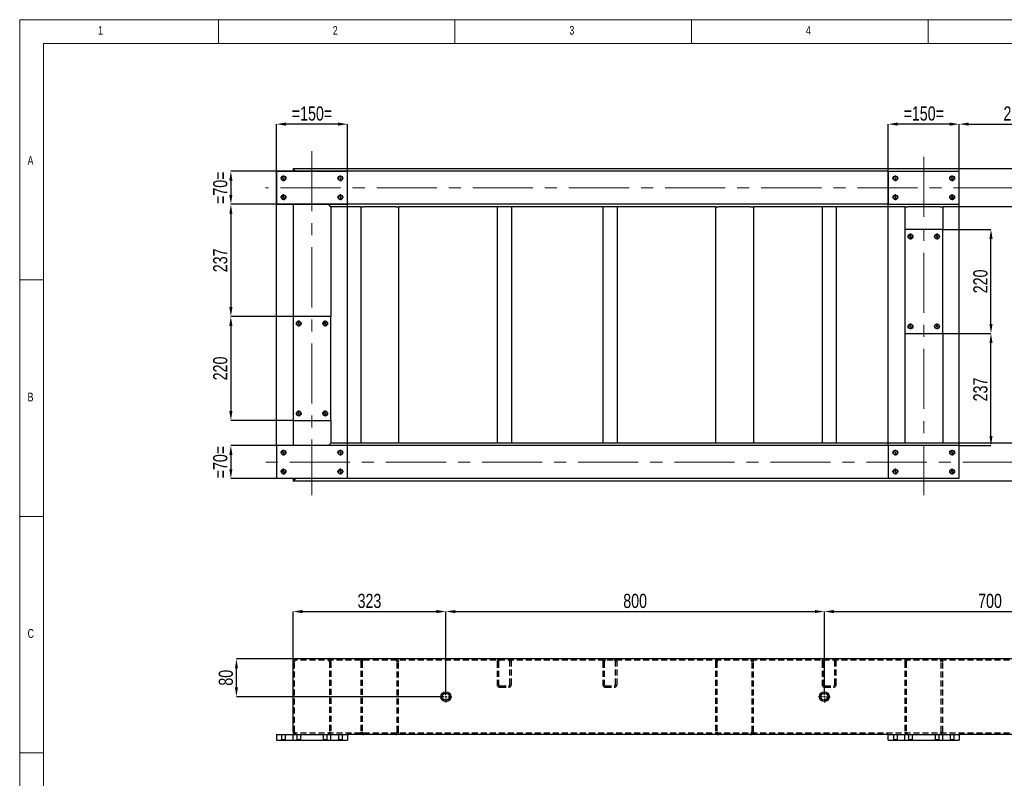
# Model space of a CAD drawing. Header units: millimetres. Extents: x 5 to 589, y 5 to 415.
# Tile 4 of 9: x 5 to 213, y 255 to 415. Entities that reach past the tile are written whole.
import ezdxf

# ---------------------------------------------------------------- set-up
doc = ezdxf.new("R2010")
doc.units = ezdxf.units.MM
doc.header["$PDSIZE"] = -1
doc.linetypes.add('CENTERX2', pattern=[20.32, 12.7, -2.54, 2.54, -2.54])
doc.linetypes.add('HIDDEN', pattern=[1.905, 1.27, -0.635])
for name, color, linetype in [('COTES', 1, 'Continuous'), ('NOTES', 6, 'Continuous'), ('TRAIT-MIXTES', 3, 'CENTERX2'), ('TRAIT-TIRET', 2, 'HIDDEN')]:
    doc.layers.add(name, color=color, linetype=linetype)
doc.layers.add('TRAIT-FORT', color=4, linetype='Continuous', lineweight=25)
doc.styles.add('SLDTEXTSTYLE0', font='TXT', dxfattribs={"width": 0.75})
doc.dimstyles.new('SLDDIMSTYLE0', dxfattribs={"dimtxt": 3, "dimasz": 2, "dimexe": 0, "dimexo": 0.0625, "dimgap": 0.75, "dimtad": 1, "dimdec": 0, "dimlfac": 10, "dimrnd": 1e-09, "dimzin": 12, "dimdsep": 46, "dimtxsty": 'SLDTEXTSTYLE0', "dimsah": 1, "dimcen": 0.09, "dimadec": 0, "dimazin": 3, "dimtfac": 1, "dimtdec": 0, "dimtofl": 0, "dimtmove": 0, "dimatfit": 3, "dimfxl": 1, "dimfrac": 2, "dimtolj": 1, "dimtzin": 12, "dimarcsym": 0})
doc.dimstyles.new('SLDDIMSTYLE7', dxfattribs={"dimtxt": 3, "dimasz": 2, "dimexe": 0, "dimexo": 0.0625, "dimgap": 0.75, "dimtad": 1, "dimdec": 0, "dimlfac": 10, "dimrnd": 1e-09, "dimzin": 12, "dimdsep": 46, "dimtxsty": 'SLDTEXTSTYLE0', "dimsah": 1, "dimcen": 0.09, "dimadec": 0, "dimazin": 3, "dimtfac": 1, "dimtdec": 0, "dimtmove": 0, "dimatfit": 0, "dimfxl": 1, "dimfrac": 2, "dimtolj": 1, "dimtzin": 12, "dimarcsym": 0})

# ---------------------------------------------------------------- blocks, each defined once
blk = doc.blocks.new('_D_37')
at = {"layer": 'COTES', "color": 0, "lineweight": -2, "transparency": 16777216}
for p, q in [((62.77, 279.34), (62.77, 289.88)), ((64.77, 289.88), (93.07, 289.88)), ((95.07, 273.19), (95.07, 289.88))]:
    blk.add_line(p, q, dxfattribs=at)
at = {"layer": 'COTES', "color": 0, "transparency": 16777216}
for points in [[(64.77, 290.21), (64.77, 289.54), (62.77, 289.88)], [(93.07, 290.21), (93.07, 289.54), (95.07, 289.88)]]:
    blk.add_solid(points, dxfattribs=at)
at = {"layer": 'Defpoints', "color": 0, "transparency": 16777216}
for p in [(95.07, 289.88), (62.77, 279.28), (95.07, 273.13)]:
    blk.add_point(p, dxfattribs=at)
at = {"layer": 'COTES', "color": 0, "transparency": 16777216, "insert": (78.92, 293.63), "char_height": 3, "attachment_point": 2, "style": 'SLDTEXTSTYLE0'}
blk.add_mtext('\\A1;323', dxfattribs=at)
blk = doc.blocks.new('_D_38')
at = {"layer": 'COTES', "color": 0, "lineweight": -2, "transparency": 16777216}
for p, q in [((63.31, 279.88), (50.81, 279.88)), ((50.81, 273.88), (50.81, 277.88)), ((93.76, 271.88), (50.81, 271.88))]:
    blk.add_line(p, q, dxfattribs=at)
at = {"layer": 'COTES', "color": 0, "transparency": 16777216}
for points in [[(50.48, 277.88), (51.14, 277.88), (50.81, 279.88)], [(50.48, 273.88), (51.14, 273.88), (50.81, 271.88)]]:
    blk.add_solid(points, dxfattribs=at)
at = {"layer": 'Defpoints', "color": 0, "transparency": 16777216}
for p in [(50.81, 279.88), (63.37, 279.88), (93.82, 271.88)]:
    blk.add_point(p, dxfattribs=at)
at = {"layer": 'COTES', "color": 0, "transparency": 16777216, "insert": (47.06, 275.88), "char_height": 3, "attachment_point": 2, "rotation": 90, "style": 'SLDTEXTSTYLE0'}
blk.add_mtext('\\A1;80', dxfattribs=at)
blk = doc.blocks.new('_D_39')
at = {"layer": 'COTES', "color": 0, "lineweight": -2, "transparency": 16777216}
for p, q in [((95.07, 273.19), (95.07, 289.88)), ((97.07, 289.88), (173.07, 289.88)), ((175.07, 273.19), (175.07, 289.88))]:
    blk.add_line(p, q, dxfattribs=at)
at = {"layer": 'COTES', "color": 0, "transparency": 16777216}
for points in [[(97.07, 290.21), (97.07, 289.54), (95.07, 289.88)], [(173.07, 290.21), (173.07, 289.54), (175.07, 289.88)]]:
    blk.add_solid(points, dxfattribs=at)
at = {"layer": 'Defpoints', "color": 0, "transparency": 16777216}
for p in [(175.07, 289.88), (95.07, 273.13), (175.07, 273.13)]:
    blk.add_point(p, dxfattribs=at)
at = {"layer": 'COTES', "color": 0, "transparency": 16777216, "insert": (135.07, 293.63), "char_height": 3, "attachment_point": 2, "style": 'SLDTEXTSTYLE0'}
blk.add_mtext('\\A1;800', dxfattribs=at)
blk = doc.blocks.new('_D_40')
at = {"layer": 'COTES', "color": 0, "lineweight": -2, "transparency": 16777216}
for p, q in [((175.07, 273.19), (175.07, 289.88)), ((177.07, 289.88), (243.07, 289.88)), ((245.07, 273.19), (245.07, 289.88))]:
    blk.add_line(p, q, dxfattribs=at)
at = {"layer": 'COTES', "color": 0, "transparency": 16777216}
for points in [[(177.07, 290.21), (177.07, 289.54), (175.07, 289.88)], [(243.07, 290.21), (243.07, 289.54), (245.07, 289.88)]]:
    blk.add_solid(points, dxfattribs=at)
at = {"layer": 'Defpoints', "color": 0, "transparency": 16777216}
for p in [(245.07, 289.88), (175.07, 273.13), (245.07, 273.13)]:
    blk.add_point(p, dxfattribs=at)
at = {"layer": 'COTES', "color": 0, "transparency": 16777216, "insert": (210.07, 293.63), "char_height": 3, "attachment_point": 2, "style": 'SLDTEXTSTYLE0'}
blk.add_mtext('\\A1;700', dxfattribs=at)
blk = doc.blocks.new('SW_CENTERMARKSYMBOL_16')
at = {"layer": 'TRAIT-MIXTES', "color": 0}
for p, q in [((-0.4, 0), (-1.25, 0)), ((0, 0), (-0.2, 0)), ((0, 0.4), (0, 1.25)), ((0, 0), (0, 0.2)), ((0, 0), (0, -0.2)), ((0, 0), (0.2, 0)), ((0.4, 0), (1.25, 0)), ((0, -0.4), (0, -1.25))]:
    blk.add_line(p, q, dxfattribs=at)
blk = doc.blocks.new('SW_CENTERMARKSYMBOL_18')
at = {"layer": 'TRAIT-MIXTES', "color": 0}
for p, q in [((-0.4, 0), (-1.25, 0)), ((0, 0), (-0.2, 0)), ((0, 0.4), (0, 1.25)), ((0, 0), (0, 0.2)), ((0, 0), (0, -0.2)), ((0, 0), (0.2, 0)), ((0.4, 0), (1.25, 0)), ((0, -0.4), (0, -1.25))]:
    blk.add_line(p, q, dxfattribs=at)
blk = doc.blocks.new('_D_44')
at = {"layer": 'COTES', "color": 0, "lineweight": -2, "transparency": 16777216}
for p, q in [((59.27, 325.04), (59.27, 392.92)), ((72.27, 392.92), (61.27, 392.92)), ((74.27, 325.04), (74.27, 392.92))]:
    blk.add_line(p, q, dxfattribs=at)
at = {"layer": 'COTES', "color": 0, "transparency": 16777216}
for points in [[(61.27, 393.25), (61.27, 392.59), (59.27, 392.92)], [(72.27, 393.25), (72.27, 392.59), (74.27, 392.92)]]:
    blk.add_solid(points, dxfattribs=at)
at = {"layer": 'Defpoints', "color": 0, "transparency": 16777216}
for p in [(59.27, 392.92), (59.27, 324.97), (74.27, 324.97)]:
    blk.add_point(p, dxfattribs=at)
at = {"layer": 'COTES', "color": 0, "transparency": 16777216, "insert": (66.77, 396.67), "char_height": 3, "attachment_point": 2, "style": 'SLDTEXTSTYLE0'}
blk.add_mtext('\\A1;=150=', dxfattribs=at)
blk = doc.blocks.new('_D_45')
at = {"layer": 'COTES', "color": 0, "lineweight": -2, "transparency": 16777216}
for p, q in [((188.57, 325.04), (188.57, 392.92)), ((201.57, 392.92), (190.57, 392.92)), ((203.57, 325.04), (203.57, 392.92))]:
    blk.add_line(p, q, dxfattribs=at)
at = {"layer": 'COTES', "color": 0, "transparency": 16777216}
for points in [[(190.57, 393.25), (190.57, 392.59), (188.57, 392.92)], [(201.57, 393.25), (201.57, 392.59), (203.57, 392.92)]]:
    blk.add_solid(points, dxfattribs=at)
at = {"layer": 'Defpoints', "color": 0, "transparency": 16777216}
for p in [(188.57, 392.92), (188.57, 324.97), (203.57, 324.97)]:
    blk.add_point(p, dxfattribs=at)
at = {"layer": 'COTES', "color": 0, "transparency": 16777216, "insert": (196.07, 396.67), "char_height": 3, "attachment_point": 2, "style": 'SLDTEXTSTYLE0'}
blk.add_mtext('\\A1;=150=', dxfattribs=at)
blk = doc.blocks.new('_D_49')
at = {"layer": 'COTES', "color": 0, "lineweight": -2, "transparency": 16777216}
for p, q in [((203.57, 383.04), (203.57, 392.92)), ((205.57, 392.92), (225.27, 392.92)), ((227.27, 383.04), (227.27, 392.92))]:
    blk.add_line(p, q, dxfattribs=at)
at = {"layer": 'COTES', "color": 0, "transparency": 16777216}
for points in [[(205.57, 393.25), (205.57, 392.59), (203.57, 392.92)], [(225.27, 393.25), (225.27, 392.59), (227.27, 392.92)]]:
    blk.add_solid(points, dxfattribs=at)
at = {"layer": 'Defpoints', "color": 0, "transparency": 16777216}
for p in [(227.27, 392.92), (203.57, 382.97), (227.27, 382.97)]:
    blk.add_point(p, dxfattribs=at)
at = {"layer": 'COTES', "color": 0, "transparency": 16777216, "insert": (215.42, 396.67), "char_height": 3, "attachment_point": 2, "style": 'SLDTEXTSTYLE0'}
blk.add_mtext('\\A1;237', dxfattribs=at)
blk = doc.blocks.new('_D_51')
at = {"layer": 'COTES', "color": 0, "lineweight": -2, "transparency": 16777216}
for p, q in [((188.51, 382.97), (49.63, 382.97)), ((49.63, 380.97), (49.63, 377.97)), ((188.51, 375.97), (49.63, 375.97))]:
    blk.add_line(p, q, dxfattribs=at)
at = {"layer": 'COTES', "color": 0, "transparency": 16777216}
for points in [[(49.3, 380.97), (49.96, 380.97), (49.63, 382.97)], [(49.3, 377.97), (49.96, 377.97), (49.63, 375.97)]]:
    blk.add_solid(points, dxfattribs=at)
at = {"layer": 'Defpoints', "color": 0, "transparency": 16777216}
for p in [(188.57, 382.97), (49.63, 375.97), (188.57, 375.97)]:
    blk.add_point(p, dxfattribs=at)
at = {"layer": 'COTES', "color": 0, "transparency": 16777216, "insert": (45.88, 379.47), "char_height": 3, "attachment_point": 2, "rotation": 90, "style": 'SLDTEXTSTYLE0'}
blk.add_mtext('\\A1;=70=', dxfattribs=at)
blk = doc.blocks.new('_D_52')
at = {"layer": 'COTES', "color": 0, "lineweight": -2, "transparency": 16777216}
for p, q in [((188.51, 324.97), (49.63, 324.97)), ((49.63, 322.97), (49.63, 319.97)), ((188.51, 317.97), (49.63, 317.97))]:
    blk.add_line(p, q, dxfattribs=at)
at = {"layer": 'COTES', "color": 0, "transparency": 16777216}
for points in [[(49.3, 322.97), (49.96, 322.97), (49.63, 324.97)], [(49.3, 319.97), (49.96, 319.97), (49.63, 317.97)]]:
    blk.add_solid(points, dxfattribs=at)
at = {"layer": 'Defpoints', "color": 0, "transparency": 16777216}
for p in [(188.57, 324.97), (49.63, 317.97), (188.57, 317.97)]:
    blk.add_point(p, dxfattribs=at)
at = {"layer": 'COTES', "color": 0, "transparency": 16777216, "insert": (45.88, 321.47), "char_height": 3, "attachment_point": 2, "rotation": 90, "style": 'SLDTEXTSTYLE0'}
blk.add_mtext('\\A1;=70=', dxfattribs=at)
blk = doc.blocks.new('_D_53')
at = {"layer": 'COTES', "color": 0, "lineweight": -2, "transparency": 16777216}
for p, q in [((62.71, 352.27), (49.63, 352.27)), ((49.63, 350.27), (49.63, 332.27)), ((62.71, 330.27), (49.63, 330.27))]:
    blk.add_line(p, q, dxfattribs=at)
at = {"layer": 'COTES', "color": 0, "transparency": 16777216}
for points in [[(49.3, 350.27), (49.96, 350.27), (49.63, 352.27)], [(49.3, 332.27), (49.96, 332.27), (49.63, 330.27)]]:
    blk.add_solid(points, dxfattribs=at)
at = {"layer": 'Defpoints', "color": 0, "transparency": 16777216}
for p in [(62.77, 352.27), (49.63, 330.27), (62.77, 330.27)]:
    blk.add_point(p, dxfattribs=at)
at = {"layer": 'COTES', "color": 0, "transparency": 16777216, "insert": (45.88, 341.27), "char_height": 3, "attachment_point": 2, "rotation": 90, "style": 'SLDTEXTSTYLE0'}
blk.add_mtext('\\A1;220', dxfattribs=at)
blk = doc.blocks.new('_D_54')
at = {"layer": 'COTES', "color": 0, "lineweight": -2, "transparency": 16777216}
for p, q in [((59.21, 375.97), (49.63, 375.97)), ((49.63, 373.97), (49.63, 354.27)), ((62.71, 352.27), (49.63, 352.27))]:
    blk.add_line(p, q, dxfattribs=at)
at = {"layer": 'COTES', "color": 0, "transparency": 16777216}
for points in [[(49.3, 373.97), (49.96, 373.97), (49.63, 375.97)], [(49.3, 354.27), (49.96, 354.27), (49.63, 352.27)]]:
    blk.add_solid(points, dxfattribs=at)
at = {"layer": 'Defpoints', "color": 0, "transparency": 16777216}
for p in [(59.27, 375.97), (49.63, 352.27), (62.77, 352.27)]:
    blk.add_point(p, dxfattribs=at)
at = {"layer": 'COTES', "color": 0, "transparency": 16777216, "insert": (45.88, 364.12), "char_height": 3, "attachment_point": 2, "rotation": 90, "style": 'SLDTEXTSTYLE0'}
blk.add_mtext('\\A1;237', dxfattribs=at)
blk = doc.blocks.new('_D_55')
at = {"layer": 'COTES', "color": 0, "lineweight": -2, "transparency": 16777216}
for p, q in [((200.13, 370.67), (210.28, 370.67)), ((210.28, 350.67), (210.28, 368.67)), ((200.13, 348.67), (210.28, 348.67))]:
    blk.add_line(p, q, dxfattribs=at)
at = {"layer": 'COTES', "color": 0, "transparency": 16777216}
for points in [[(209.95, 368.67), (210.61, 368.67), (210.28, 370.67)], [(209.95, 350.67), (210.61, 350.67), (210.28, 348.67)]]:
    blk.add_solid(points, dxfattribs=at)
at = {"layer": 'Defpoints', "color": 0, "transparency": 16777216}
for p in [(200.07, 370.67), (210.28, 370.67), (200.07, 348.67)]:
    blk.add_point(p, dxfattribs=at)
at = {"layer": 'COTES', "color": 0, "transparency": 16777216, "insert": (206.53, 359.67), "char_height": 3, "attachment_point": 2, "rotation": 90, "style": 'SLDTEXTSTYLE0'}
blk.add_mtext('\\A1;220', dxfattribs=at)
blk = doc.blocks.new('_D_56')
at = {"layer": 'COTES', "color": 0, "lineweight": -2, "transparency": 16777216}
for p, q in [((200.13, 348.67), (210.28, 348.67)), ((210.28, 326.97), (210.28, 346.67)), ((203.63, 324.97), (210.28, 324.97))]:
    blk.add_line(p, q, dxfattribs=at)
at = {"layer": 'COTES', "color": 0, "transparency": 16777216}
for points in [[(209.95, 346.67), (210.61, 346.67), (210.28, 348.67)], [(209.95, 326.97), (210.61, 326.97), (210.28, 324.97)]]:
    blk.add_solid(points, dxfattribs=at)
at = {"layer": 'Defpoints', "color": 0, "transparency": 16777216}
for p in [(200.07, 348.67), (210.28, 348.67), (203.57, 324.97)]:
    blk.add_point(p, dxfattribs=at)
at = {"layer": 'COTES', "color": 0, "transparency": 16777216, "insert": (206.53, 336.82), "char_height": 3, "attachment_point": 2, "rotation": 90, "style": 'SLDTEXTSTYLE0'}
blk.add_mtext('\\A1;237', dxfattribs=at)
blk = doc.blocks.new('SW_CENTERMARKSYMBOL_21')
at = {"layer": 'TRAIT-MIXTES', "color": 0}
for p, q in [((-0.4, 0), (-0.625, 0)), ((0, 0), (-0.2, 0)), ((0, 0.4), (0, 0.625)), ((0, 0), (0, 0.2)), ((0, 0), (0, -0.2)), ((0, 0), (0.2, 0)), ((0.4, 0), (0.625, 0)), ((0, -0.4), (0, -0.625))]:
    blk.add_line(p, q, dxfattribs=at)
blk = doc.blocks.new('SW_CENTERMARKSYMBOL_22')
at = {"layer": 'TRAIT-MIXTES', "color": 0}
for p, q in [((-0.4, 0), (-0.625, 0)), ((0, 0), (-0.2, 0)), ((0, 0.4), (0, 0.625)), ((0, 0), (0, 0.2)), ((0, 0), (0, -0.2)), ((0, 0), (0.2, 0)), ((0.4, 0), (0.625, 0)), ((0, -0.4), (0, -0.625))]:
    blk.add_line(p, q, dxfattribs=at)
blk = doc.blocks.new('SW_CENTERMARKSYMBOL_23')
at = {"layer": 'TRAIT-MIXTES', "color": 0}
for p, q in [((-0.4, 0), (-0.625, 0)), ((0, 0), (-0.2, 0)), ((0, 0.4), (0, 0.625)), ((0, 0), (0, 0.2)), ((0, 0), (0, -0.2)), ((0, 0), (0.2, 0)), ((0.4, 0), (0.625, 0)), ((0, -0.4), (0, -0.625))]:
    blk.add_line(p, q, dxfattribs=at)
blk = doc.blocks.new('SW_CENTERMARKSYMBOL_24')
at = {"layer": 'TRAIT-MIXTES', "color": 0}
for p, q in [((-0.4, 0), (-0.625, 0)), ((0, 0), (-0.2, 0)), ((0, 0.4), (0, 0.625)), ((0, 0), (0, 0.2)), ((0, 0), (0, -0.2)), ((0, 0), (0.2, 0)), ((0.4, 0), (0.625, 0)), ((0, -0.4), (0, -0.625))]:
    blk.add_line(p, q, dxfattribs=at)
blk = doc.blocks.new('SW_CENTERMARKSYMBOL_25')
at = {"layer": 'TRAIT-MIXTES', "color": 0}
for p, q in [((-0.4, 0), (-0.625, 0)), ((0, 0), (-0.2, 0)), ((0, 0.4), (0, 0.625)), ((0, 0), (0, 0.2)), ((0, 0), (0, -0.2)), ((0, 0), (0.2, 0)), ((0.4, 0), (0.625, 0)), ((0, -0.4), (0, -0.625))]:
    blk.add_line(p, q, dxfattribs=at)
blk = doc.blocks.new('SW_CENTERMARKSYMBOL_26')
at = {"layer": 'TRAIT-MIXTES', "color": 0}
for p, q in [((-0.4, 0), (-0.625, 0)), ((0, 0), (-0.2, 0)), ((0, 0.4), (0, 0.625)), ((0, 0), (0, 0.2)), ((0, 0), (0, -0.2)), ((0, 0), (0.2, 0)), ((0.4, 0), (0.625, 0)), ((0, -0.4), (0, -0.625))]:
    blk.add_line(p, q, dxfattribs=at)
blk = doc.blocks.new('SW_CENTERMARKSYMBOL_27')
at = {"layer": 'TRAIT-MIXTES', "color": 0}
for p, q in [((-0.4, 0), (-0.625, 0)), ((0, 0), (-0.2, 0)), ((0, 0.4), (0, 0.625)), ((0, 0), (0, 0.2)), ((0, 0), (0, -0.2)), ((0, 0), (0.2, 0)), ((0.4, 0), (0.625, 0)), ((0, -0.4), (0, -0.625))]:
    blk.add_line(p, q, dxfattribs=at)
blk = doc.blocks.new('SW_CENTERMARKSYMBOL_28')
at = {"layer": 'TRAIT-MIXTES', "color": 0}
for p, q in [((-0.4, 0), (-0.625, 0)), ((0, 0), (-0.2, 0)), ((0, 0.4), (0, 0.625)), ((0, 0), (0, 0.2)), ((0, 0), (0, -0.2)), ((0, 0), (0.2, 0)), ((0.4, 0), (0.625, 0)), ((0, -0.4), (0, -0.625))]:
    blk.add_line(p, q, dxfattribs=at)
blk = doc.blocks.new('SW_CENTERMARKSYMBOL_33')
at = {"layer": 'TRAIT-MIXTES', "color": 0}
for p, q in [((-0.4, 0), (-0.625, 0)), ((0, 0), (-0.2, 0)), ((0, 0.4), (0, 0.625)), ((0, 0), (0, 0.2)), ((0, 0), (0, -0.2)), ((0, 0), (0.2, 0)), ((0.4, 0), (0.625, 0)), ((0, -0.4), (0, -0.625))]:
    blk.add_line(p, q, dxfattribs=at)
blk = doc.blocks.new('SW_CENTERMARKSYMBOL_34')
at = {"layer": 'TRAIT-MIXTES', "color": 0}
for p, q in [((-0.4, 0), (-0.625, 0)), ((0, 0), (-0.2, 0)), ((0, 0.4), (0, 0.625)), ((0, 0), (0, 0.2)), ((0, 0), (0, -0.2)), ((0, 0), (0.2, 0)), ((0.4, 0), (0.625, 0)), ((0, -0.4), (0, -0.625))]:
    blk.add_line(p, q, dxfattribs=at)
blk = doc.blocks.new('SW_CENTERMARKSYMBOL_35')
at = {"layer": 'TRAIT-MIXTES', "color": 0}
for p, q in [((-0.4, 0), (-0.625, 0)), ((0, 0), (-0.2, 0)), ((0, 0.4), (0, 0.625)), ((0, 0), (0, 0.2)), ((0, 0), (0, -0.2)), ((0, 0), (0.2, 0)), ((0.4, 0), (0.625, 0)), ((0, -0.4), (0, -0.625))]:
    blk.add_line(p, q, dxfattribs=at)
blk = doc.blocks.new('SW_CENTERMARKSYMBOL_36')
at = {"layer": 'TRAIT-MIXTES', "color": 0}
for p, q in [((-0.4, 0), (-0.625, 0)), ((0, 0), (-0.2, 0)), ((0, 0.4), (0, 0.625)), ((0, 0), (0, 0.2)), ((0, 0), (0, -0.2)), ((0, 0), (0.2, 0)), ((0.4, 0), (0.625, 0)), ((0, -0.4), (0, -0.625))]:
    blk.add_line(p, q, dxfattribs=at)
blk = doc.blocks.new('SW_CENTERMARKSYMBOL_41')
at = {"layer": 'TRAIT-MIXTES', "color": 0}
for p, q in [((-0.4, 0), (-0.625, 0)), ((0, 0), (-0.2, 0)), ((0, 0.4), (0, 0.625)), ((0, 0), (0, 0.2)), ((0, 0), (0, -0.2)), ((0, 0), (0.2, 0)), ((0.4, 0), (0.625, 0)), ((0, -0.4), (0, -0.625))]:
    blk.add_line(p, q, dxfattribs=at)
blk = doc.blocks.new('SW_CENTERMARKSYMBOL_42')
at = {"layer": 'TRAIT-MIXTES', "color": 0}
for p, q in [((-0.4, 0), (-0.625, 0)), ((0, 0), (-0.2, 0)), ((0, 0.4), (0, 0.625)), ((0, 0), (0, 0.2)), ((0, 0), (0, -0.2)), ((0, 0), (0.2, 0)), ((0.4, 0), (0.625, 0)), ((0, -0.4), (0, -0.625))]:
    blk.add_line(p, q, dxfattribs=at)
blk = doc.blocks.new('SW_CENTERMARKSYMBOL_43')
at = {"layer": 'TRAIT-MIXTES', "color": 0}
for p, q in [((-0.4, 0), (-0.625, 0)), ((0, 0), (-0.2, 0)), ((0, 0.4), (0, 0.625)), ((0, 0), (0, 0.2)), ((0, 0), (0, -0.2)), ((0, 0), (0.2, 0)), ((0.4, 0), (0.625, 0)), ((0, -0.4), (0, -0.625))]:
    blk.add_line(p, q, dxfattribs=at)
blk = doc.blocks.new('SW_CENTERMARKSYMBOL_44')
at = {"layer": 'TRAIT-MIXTES', "color": 0}
for p, q in [((-0.4, 0), (-0.625, 0)), ((0, 0), (-0.2, 0)), ((0, 0.4), (0, 0.625)), ((0, 0), (0, 0.2)), ((0, 0), (0, -0.2)), ((0, 0), (0.2, 0)), ((0.4, 0), (0.625, 0)), ((0, -0.4), (0, -0.625))]:
    blk.add_line(p, q, dxfattribs=at)
blk = doc.blocks.new('SW_CENTERMARKSYMBOL_45')
at = {"layer": 'TRAIT-MIXTES', "color": 0}
for p, q in [((-0.4, 0), (-0.625, 0)), ((0, 0), (-0.2, 0)), ((0, 0.4), (0, 0.625)), ((0, 0), (0, 0.2)), ((0, 0), (0, -0.2)), ((0, 0), (0.2, 0)), ((0.4, 0), (0.625, 0)), ((0, -0.4), (0, -0.625))]:
    blk.add_line(p, q, dxfattribs=at)
blk = doc.blocks.new('SW_CENTERMARKSYMBOL_46')
at = {"layer": 'TRAIT-MIXTES', "color": 0}
for p, q in [((-0.4, 0), (-0.625, 0)), ((0, 0), (-0.2, 0)), ((0, 0.4), (0, 0.625)), ((0, 0), (0, 0.2)), ((0, 0), (0, -0.2)), ((0, 0), (0.2, 0)), ((0.4, 0), (0.625, 0)), ((0, -0.4), (0, -0.625))]:
    blk.add_line(p, q, dxfattribs=at)
blk = doc.blocks.new('SW_CENTERMARKSYMBOL_47')
at = {"layer": 'TRAIT-MIXTES', "color": 0}
for p, q in [((-0.4, 0), (-0.625, 0)), ((0, 0), (-0.2, 0)), ((0, 0.4), (0, 0.625)), ((0, 0), (0, 0.2)), ((0, 0), (0, -0.2)), ((0, 0), (0.2, 0)), ((0.4, 0), (0.625, 0)), ((0, -0.4), (0, -0.625))]:
    blk.add_line(p, q, dxfattribs=at)
blk = doc.blocks.new('SW_CENTERMARKSYMBOL_48')
at = {"layer": 'TRAIT-MIXTES', "color": 0}
for p, q in [((-0.4, 0), (-0.625, 0)), ((0, 0), (-0.2, 0)), ((0, 0.4), (0, 0.625)), ((0, 0), (0, 0.2)), ((0, 0), (0, -0.2)), ((0, 0), (0.2, 0)), ((0.4, 0), (0.625, 0)), ((0, -0.4), (0, -0.625))]:
    blk.add_line(p, q, dxfattribs=at)
blk = doc.blocks.new('SW_CENTERMARKSYMBOL_55')
at = {"layer": 'TRAIT-MIXTES', "color": 0}
for p, q in [((-0.4, 0), (-0.625, 0)), ((0, 0), (-0.2, 0)), ((0, 0.4), (0, 0.625)), ((0, 0), (0, 0.2)), ((0, 0), (0, -0.2)), ((0, 0), (0.2, 0)), ((0.4, 0), (0.625, 0)), ((0, -0.4), (0, -0.625))]:
    blk.add_line(p, q, dxfattribs=at)
blk = doc.blocks.new('SW_CENTERMARKSYMBOL_56')
at = {"layer": 'TRAIT-MIXTES', "color": 0}
for p, q in [((-0.4, 0), (-0.625, 0)), ((0, 0), (-0.2, 0)), ((0, 0.4), (0, 0.625)), ((0, 0), (0, 0.2)), ((0, 0), (0, -0.2)), ((0, 0), (0.2, 0)), ((0.4, 0), (0.625, 0)), ((0, -0.4), (0, -0.625))]:
    blk.add_line(p, q, dxfattribs=at)
blk = doc.blocks.new('SW_CENTERMARKSYMBOL_57')
at = {"layer": 'TRAIT-MIXTES', "color": 0}
for p, q in [((-0.4, 0), (-0.625, 0)), ((0, 0), (-0.2, 0)), ((0, 0.4), (0, 0.625)), ((0, 0), (0, 0.2)), ((0, 0), (0, -0.2)), ((0, 0), (0.2, 0)), ((0.4, 0), (0.625, 0)), ((0, -0.4), (0, -0.625))]:
    blk.add_line(p, q, dxfattribs=at)
blk = doc.blocks.new('SW_CENTERMARKSYMBOL_58')
at = {"layer": 'TRAIT-MIXTES', "color": 0}
for p, q in [((-0.4, 0), (-0.625, 0)), ((0, 0), (-0.2, 0)), ((0, 0.4), (0, 0.625)), ((0, 0), (0, 0.2)), ((0, 0), (0, -0.2)), ((0, 0), (0.2, 0)), ((0.4, 0), (0.625, 0)), ((0, -0.4), (0, -0.625))]:
    blk.add_line(p, q, dxfattribs=at)

msp = doc.modelspace()

# ---------------------------------------------------------------- linework, layer by layer
at = {"lineweight": 18}
for p, q in [((589, 415), (5, 415)), ((5, 415), (5, 5)), ((47, 410), (47, 415)), ((97, 415), (97, 410)), ((147, 410), (147, 415)), ((197, 415), (197, 410)), ((584, 410), (10, 410)), ((10, 410), (10, 10)), ((10, 360), (5, 360)), ((5, 310), (10, 310)), ((10, 260), (5, 260))]:
    msp.add_line(p, q, dxfattribs=at)
at = {"layer": 'TRAIT-FORT', "lineweight": 25}
for p, q in [((59.27, 382.97), (59.27, 375.97)), ((59.27, 382.97), (74.27, 382.97)), ((310.07, 383.47), (62.77, 383.47)), ((63.27, 382.97), (62.77, 383.47)), ((62.77, 383.47), (62.77, 382.97)), ((63.27, 382.97), (62.77, 383.47)), ((74.27, 375.97), (74.27, 382.97)), ((188.57, 382.97), (188.57, 375.97)), ((188.57, 382.97), (203.57, 382.97)), ((203.57, 375.97), (203.57, 382.97)), ((59.27, 375.97), (74.27, 375.97)), ((62.77, 375.97), (62.77, 352.27)), ((70.77, 375.47), (70.27, 375.97)), ((70.77, 375.47), (70.27, 375.97)), ((77.07, 375.47), (70.77, 375.47)), ((70.77, 375.47), (70.77, 352.27)), ((77.07, 375.47), (77.07, 325.47)), ((77.07, 375.47), (77.67, 375.47)), ((84.47, 375.47), (77.67, 375.47)), ((84.47, 375.47), (85.07, 375.47)), ((152.07, 375.47), (85.07, 375.47)), ((85.07, 375.47), (85.07, 325.47)), ((105.91, 375.47), (105.91, 325.47)), ((108.91, 375.47), (108.91, 325.47)), ((128.24, 375.47), (128.24, 325.47)), ((131.24, 375.47), (131.24, 325.47)), ((152.07, 375.47), (152.07, 325.47)), ((152.07, 375.47), (152.67, 375.47)), ((159.47, 375.47), (152.67, 375.47)), ((159.47, 375.47), (160.07, 375.47)), ((192.07, 375.47), (160.07, 375.47)), ((160.07, 375.47), (160.07, 325.47)), ((174.57, 375.47), (174.57, 325.47)), ((177.57, 375.47), (177.57, 325.47)), ((188.57, 375.97), (203.57, 375.97)), ((192.07, 375.47), (192.07, 370.67)), ((192.07, 375.47), (192.67, 375.47)), ((199.47, 375.47), (192.67, 375.47)), ((199.47, 375.47), (200.07, 375.47)), ((261.07, 375.47), (200.07, 375.47)), ((200.07, 375.47), (200.07, 370.67)), ((192.07, 370.67), (192.07, 348.67)), ((200.07, 370.67), (192.07, 370.67)), ((200.07, 348.67), (200.07, 370.67)), ((70.77, 352.27), (62.77, 352.27)), ((62.77, 352.27), (62.77, 330.27)), ((70.77, 330.27), (70.77, 352.27)), ((192.07, 348.67), (200.07, 348.67)), ((192.07, 348.67), (192.07, 325.47)), ((200.07, 348.67), (200.07, 325.47)), ((62.77, 330.27), (70.77, 330.27)), ((62.77, 330.27), (62.77, 324.97)), ((70.77, 330.27), (70.77, 325.47)), ((74.27, 324.97), (59.27, 324.97)), ((59.27, 324.97), (59.27, 317.97)), ((70.77, 325.47), (70.27, 324.97)), ((77.07, 325.47), (70.77, 325.47)), ((74.27, 317.97), (74.27, 324.97)), ((77.67, 325.47), (77.07, 325.47)), ((84.47, 325.47), (77.67, 325.47)), ((85.07, 325.47), (84.47, 325.47)), ((152.07, 325.47), (85.07, 325.47)), ((152.67, 325.47), (152.07, 325.47)), ((159.47, 325.47), (152.67, 325.47)), ((160.07, 325.47), (159.47, 325.47)), ((192.07, 325.47), (160.07, 325.47)), ((188.57, 324.97), (188.57, 317.97)), ((203.57, 324.97), (188.57, 324.97)), ((192.67, 325.47), (192.07, 325.47)), ((199.47, 325.47), (192.67, 325.47)), ((200.07, 325.47), (199.47, 325.47)), ((261.07, 325.47), (200.07, 325.47)), ((203.57, 317.97), (203.57, 324.97)), ((74.27, 317.97), (59.27, 317.97)), ((63.27, 317.97), (62.77, 317.47)), ((62.77, 317.97), (62.77, 317.47)), ((310.07, 317.47), (62.77, 317.47)), ((203.57, 317.97), (188.57, 317.97)), ((62.77, 264.48), (62.77, 279.28)), ((309.47, 279.88), (63.37, 279.88)), ((59.27, 263.88), (59.27, 262.68)), ((59.27, 263.88), (74.27, 263.88)), ((59.27, 262.68), (74.27, 262.68)), ((74.27, 263.88), (74.27, 262.68)), ((188.57, 263.88), (74.27, 263.88)), ((188.57, 262.68), (188.57, 263.88)), ((188.57, 263.88), (203.57, 263.88)), ((188.57, 262.68), (203.57, 262.68)), ((203.57, 263.88), (203.57, 262.68)), ((227.27, 263.88), (203.57, 263.88))]:
    msp.add_line(p, q, dxfattribs=at)
for centre, radius in [((60.77, 381.47), 0.503), ((60.77, 381.47), 0.425), ((72.77, 381.47), 0.503), ((72.77, 381.47), 0.425), ((190.07, 381.47), 0.503), ((190.07, 381.47), 0.425), ((202.07, 381.47), 0.503), ((202.07, 381.47), 0.425), ((60.77, 377.47), 0.503), ((60.77, 377.47), 0.425), ((72.77, 377.47), 0.503), ((72.77, 377.47), 0.425), ((190.07, 377.47), 0.503), ((190.07, 377.47), 0.425), ((202.07, 377.47), 0.503), ((202.07, 377.47), 0.425), ((193.27, 369.17), 0.503), ((193.27, 369.17), 0.425), ((198.87, 369.17), 0.503), ((198.87, 369.17), 0.425), ((63.97, 350.77), 0.503), ((63.97, 350.77), 0.425), ((69.57, 350.77), 0.503), ((69.57, 350.77), 0.425), ((193.27, 350.17), 0.503), ((193.27, 350.17), 0.425), ((198.87, 350.17), 0.503), ((198.87, 350.17), 0.425), ((63.97, 331.77), 0.503), ((63.97, 331.77), 0.425), ((69.57, 331.77), 0.503), ((69.57, 331.77), 0.425), ((60.77, 323.47), 0.503), ((60.77, 323.47), 0.425), ((72.77, 323.47), 0.503), ((72.77, 323.47), 0.425), ((190.07, 323.47), 0.503), ((190.07, 323.47), 0.425), ((202.07, 323.47), 0.503), ((202.07, 323.47), 0.425), ((60.77, 319.47), 0.503), ((60.77, 319.47), 0.425), ((72.77, 319.47), 0.503), ((72.77, 319.47), 0.425), ((190.07, 319.47), 0.503), ((190.07, 319.47), 0.425), ((202.07, 319.47), 0.503), ((202.07, 319.47), 0.425), ((95.07, 271.88), 1.05), ((95.07, 271.88), 0.75), ((175.07, 271.88), 1.05), ((175.07, 271.88), 0.75)]:
    msp.add_circle(centre, radius, dxfattribs=at)
for centre, start, end in [((63.37, 279.28), 90, 180), ((63.37, 264.48), 180, 270)]:
    msp.add_arc(centre, 0.6, start, end, dxfattribs=at)
at = {"layer": 'TRAIT-MIXTES', "lineweight": 18}
for p, q in [((66.77, 387.2), (66.77, 314.47)), ((196.07, 386.04), (196.07, 314.47)), ((316.67, 379.47), (56.92, 379.47)), ((318.62, 321.47), (56.92, 321.47))]:
    msp.add_line(p, q, dxfattribs=at)
at = {"layer": 'TRAIT-TIRET'}
for p, q in [((63.07, 264.48), (63.07, 279.28)), ((309.47, 279.58), (63.37, 279.58)), ((70.47, 279.28), (70.47, 264.48)), ((70.77, 279.28), (70.77, 264.48)), ((77.07, 279.28), (77.07, 264.48)), ((77.37, 279.28), (77.37, 264.48)), ((84.77, 264.48), (84.77, 279.28)), ((85.07, 264.48), (85.07, 279.28)), ((105.91, 279.28), (105.91, 274.48)), ((106.21, 279.28), (106.21, 274.48)), ((108.61, 274.48), (108.61, 279.28)), ((108.91, 274.48), (108.91, 279.28)), ((128.24, 279.28), (128.24, 274.48)), ((128.54, 279.28), (128.54, 274.48)), ((130.94, 274.48), (130.94, 279.28)), ((131.24, 274.48), (131.24, 279.28)), ((152.07, 279.28), (152.07, 264.48)), ((152.37, 279.28), (152.37, 264.48)), ((159.77, 264.48), (159.77, 279.28)), ((160.07, 264.48), (160.07, 279.28)), ((174.57, 279.28), (174.57, 274.48)), ((174.87, 279.28), (174.87, 274.48)), ((177.27, 274.48), (177.27, 279.28)), ((177.57, 274.48), (177.57, 279.28)), ((192.07, 279.28), (192.07, 264.48)), ((192.37, 279.28), (192.37, 264.48)), ((199.77, 264.48), (199.77, 279.28)), ((200.07, 264.48), (200.07, 279.28)), ((106.51, 274.18), (108.31, 274.18)), ((106.51, 273.88), (108.31, 273.88)), ((128.84, 274.18), (130.64, 274.18)), ((128.84, 273.88), (130.64, 273.88)), ((175.17, 274.18), (176.97, 274.18)), ((175.17, 273.88), (176.97, 273.88)), ((60.35, 262.75), (60.27, 262.68)), ((60.35, 263.88), (60.35, 262.75)), ((61.2, 262.75), (60.35, 262.75)), ((61.2, 262.75), (61.2, 263.88)), ((61.27, 262.68), (61.2, 262.75)), ((62.77, 262.68), (62.77, 263.88)), ((309.47, 264.18), (63.37, 264.18)), ((63.55, 262.75), (63.47, 262.68)), ((63.55, 263.88), (63.55, 262.75)), ((64.4, 262.75), (63.55, 262.75)), ((64.4, 262.75), (64.4, 263.88)), ((64.47, 262.68), (64.4, 262.75)), ((69.15, 262.75), (69.07, 262.68)), ((69.15, 263.88), (69.15, 262.75)), ((70, 262.75), (69.15, 262.75)), ((70, 262.75), (70, 263.88)), ((70.07, 262.68), (70, 262.75)), ((70.77, 262.68), (70.77, 263.88)), ((72.35, 262.75), (72.27, 262.68)), ((72.35, 263.88), (72.35, 262.75)), ((73.2, 262.75), (72.35, 262.75)), ((73.2, 262.75), (73.2, 263.88)), ((73.27, 262.68), (73.2, 262.75)), ((189.65, 262.75), (189.57, 262.68)), ((189.65, 263.88), (189.65, 262.75)), ((190.5, 262.75), (189.65, 262.75)), ((190.5, 262.75), (190.5, 263.88)), ((190.57, 262.68), (190.5, 262.75)), ((192.07, 262.68), (192.07, 263.88)), ((192.85, 262.75), (192.77, 262.68)), ((192.85, 263.88), (192.85, 262.75)), ((193.7, 262.75), (192.85, 262.75)), ((193.7, 262.75), (193.7, 263.88)), ((193.77, 262.68), (193.7, 262.75)), ((198.45, 262.75), (198.37, 262.68)), ((198.45, 263.88), (198.45, 262.75)), ((199.3, 262.75), (198.45, 262.75)), ((199.3, 262.75), (199.3, 263.88)), ((199.37, 262.68), (199.3, 262.75)), ((200.07, 262.68), (200.07, 263.88)), ((201.65, 262.75), (201.57, 262.68)), ((201.65, 263.88), (201.65, 262.75)), ((202.5, 262.75), (201.65, 262.75)), ((202.5, 262.75), (202.5, 263.88)), ((202.57, 262.68), (202.5, 262.75))]:
    msp.add_line(p, q, dxfattribs=at)
for centre, radius, start, end in [((63.37, 279.28), 0.3, 90, 180), ((70.17, 279.28), 0.6, 0, 90), ((70.17, 279.28), 0.3, 0, 90), ((77.67, 279.28), 0.6, 90, 180), ((77.67, 279.28), 0.3, 90, 180), ((84.47, 279.28), 0.6, 0, 90), ((84.47, 279.28), 0.3, 0, 90), ((106.51, 279.28), 0.6, 90, 180), ((106.51, 279.28), 0.3, 90, 180), ((108.31, 279.28), 0.6, 0, 90), ((108.31, 279.28), 0.3, 0, 90), ((128.84, 279.28), 0.6, 90, 180), ((128.84, 279.28), 0.3, 90, 180), ((130.64, 279.28), 0.6, 0, 90), ((130.64, 279.28), 0.3, 0, 90), ((152.67, 279.28), 0.6, 90, 180), ((152.67, 279.28), 0.3, 90, 180), ((159.47, 279.28), 0.6, 0, 90), ((159.47, 279.28), 0.3, 0, 90), ((175.17, 279.28), 0.6, 90, 180), ((175.17, 279.28), 0.3, 90, 180), ((176.97, 279.28), 0.6, 0, 90), ((176.97, 279.28), 0.3, 0, 90), ((192.67, 279.28), 0.6, 90, 180), ((192.67, 279.28), 0.3, 90, 180), ((199.47, 279.28), 0.6, 0, 90), ((199.47, 279.28), 0.3, 0, 90), ((106.51, 274.48), 0.6, 180, 270), ((106.51, 274.48), 0.3, 180, 270), ((108.31, 274.48), 0.3, 270, 0), ((108.31, 274.48), 0.6, 270, 0), ((128.84, 274.48), 0.6, 180, 270), ((128.84, 274.48), 0.3, 180, 270), ((130.64, 274.48), 0.3, 270, 0), ((130.64, 274.48), 0.6, 270, 0), ((175.17, 274.48), 0.6, 180, 270), ((175.17, 274.48), 0.3, 180, 270), ((176.97, 274.48), 0.6, 270, 0), ((176.97, 274.48), 0.3, 270, 0), ((63.37, 264.48), 0.3, 180, 270), ((70.17, 264.48), 0.6, 270, 0), ((70.17, 264.48), 0.3, 270, 0), ((77.67, 264.48), 0.6, 180, 270), ((77.67, 264.48), 0.3, 180, 270), ((84.47, 264.48), 0.6, 270, 0), ((84.47, 264.48), 0.3, 270, 0), ((152.67, 264.48), 0.6, 180, 270), ((152.67, 264.48), 0.3, 180, 270), ((159.47, 264.48), 0.6, 270, 0), ((159.47, 264.48), 0.3, 270, 0), ((192.67, 264.48), 0.6, 180, 270), ((192.67, 264.48), 0.3, 180, 270), ((199.47, 264.48), 0.6, 270, 0), ((199.47, 264.48), 0.3, 270, 0)]:
    msp.add_arc(centre, radius, start, end, dxfattribs=at)

# ---------------------------------------------------------------- block references
at = {"layer": 'TRAIT-MIXTES'}
for name, p in [('SW_CENTERMARKSYMBOL_48', (60.77, 381.47)), ('SW_CENTERMARKSYMBOL_45', (72.77, 381.47)), ('SW_CENTERMARKSYMBOL_36', (190.07, 381.47)), ('SW_CENTERMARKSYMBOL_33', (202.07, 381.47)), ('SW_CENTERMARKSYMBOL_47', (60.77, 377.47)), ('SW_CENTERMARKSYMBOL_46', (72.77, 377.47)), ('SW_CENTERMARKSYMBOL_35', (190.07, 377.47)), ('SW_CENTERMARKSYMBOL_34', (202.07, 377.47)), ('SW_CENTERMARKSYMBOL_44', (193.27, 369.17)), ('SW_CENTERMARKSYMBOL_43', (198.87, 369.17)), ('SW_CENTERMARKSYMBOL_28', (63.97, 350.77)), ('SW_CENTERMARKSYMBOL_27', (69.57, 350.77)), ('SW_CENTERMARKSYMBOL_42', (193.27, 350.17)), ('SW_CENTERMARKSYMBOL_41', (198.87, 350.17)), ('SW_CENTERMARKSYMBOL_26', (63.97, 331.77)), ('SW_CENTERMARKSYMBOL_25', (69.57, 331.77)), ('SW_CENTERMARKSYMBOL_24', (60.77, 323.47)), ('SW_CENTERMARKSYMBOL_21', (72.77, 323.47)), ('SW_CENTERMARKSYMBOL_58', (190.07, 323.47)), ('SW_CENTERMARKSYMBOL_55', (202.07, 323.47)), ('SW_CENTERMARKSYMBOL_23', (60.77, 319.47)), ('SW_CENTERMARKSYMBOL_22', (72.77, 319.47)), ('SW_CENTERMARKSYMBOL_57', (190.07, 319.47)), ('SW_CENTERMARKSYMBOL_56', (202.07, 319.47)), ('SW_CENTERMARKSYMBOL_16', (95.07, 271.88)), ('SW_CENTERMARKSYMBOL_18', (175.07, 271.88))]:
    msp.add_blockref(name, p, dxfattribs=at)

# ---------------------------------------------------------------- texts
at = {"layer": 'NOTES', "char_height": 1.85, "attachment_point": 1, "style": 'SLDTEXTSTYLE0'}
for s, insert in [('1', (21.58, 413.67)), ('2', (71.17, 413.67)), ('3', (121.17, 413.67)), ('4', (171.17, 413.67)), ('A', (6.67, 386.17)), ('B', (6.67, 336.17)), ('C', (6.67, 286.17))]:
    msp.add_mtext(s, dxfattribs=dict(at, insert=insert))

# ---------------------------------------------------------------- dimensions: what is measured, and where the dimension line sits
at = {"layer": 'COTES'}
for base, p1, p2, picture, middle in [((59.27, 392.92), (74.27, 324.97), (59.27, 324.97), '_D_44', (66.77, 392.92)), ((188.57, 392.92), (203.57, 324.97), (188.57, 324.97), '_D_45', (196.07, 392.92))]:
    dim = msp.add_linear_dim(base=base, p1=p1, p2=p2, text='=<>=', dimstyle='SLDDIMSTYLE0', dxfattribs=at)
    dim.commit()
    dim.dimension.update_dxf_attribs({"geometry": picture, "text_midpoint": middle, "dimtype": 160})
for base, p1, p2, picture, middle in [((227.27, 392.92), (203.57, 382.97), (227.27, 382.97), '_D_49', (215.42, 392.92)), ((95.07, 289.88), (62.77, 279.28), (95.07, 273.13), '_D_37', (78.92, 289.88)), ((175.07, 289.88), (95.07, 273.13), (175.07, 273.13), '_D_39', (135.07, 289.88)), ((245.07, 289.88), (175.07, 273.13), (245.07, 273.13), '_D_40', (210.07, 289.88))]:
    dim = msp.add_linear_dim(base=base, p1=p1, p2=p2, dimstyle='SLDDIMSTYLE0', dxfattribs=at)
    dim.commit()
    dim.dimension.update_dxf_attribs({"geometry": picture, "text_midpoint": middle, "dimtype": 160})
for base, p1, p2, picture, middle in [((49.63, 375.97), (188.57, 382.97), (188.57, 375.97), '_D_51', (49.63, 379.47)), ((49.63, 317.97), (188.57, 324.97), (188.57, 317.97), '_D_52', (49.63, 321.47))]:
    dim = msp.add_linear_dim(base=base, p1=p1, p2=p2, angle=90, text='=<>=', dimstyle='SLDDIMSTYLE7', dxfattribs=at)
    dim.commit()
    dim.dimension.update_dxf_attribs({"geometry": picture, "text_midpoint": middle, "dimtype": 160})
for base, p1, p2, dimstyle, picture, middle in [((49.63, 352.27), (59.27, 375.97), (62.77, 352.27), 'SLDDIMSTYLE0', '_D_54', (49.63, 364.12)), ((210.28, 370.67), (200.07, 348.67), (200.07, 370.67), 'SLDDIMSTYLE0', '_D_55', (210.28, 359.67)), ((49.63, 330.27), (62.77, 352.27), (62.77, 330.27), 'SLDDIMSTYLE0', '_D_53', (49.63, 341.27)), ((210.28, 348.67), (203.57, 324.97), (200.07, 348.67), 'SLDDIMSTYLE0', '_D_56', (210.28, 336.82)), ((50.81, 279.88), (93.82, 271.88), (63.37, 279.88), 'SLDDIMSTYLE7', '_D_38', (50.81, 275.88))]:
    dim = msp.add_linear_dim(base=base, p1=p1, p2=p2, angle=90, dimstyle=dimstyle, dxfattribs=at)
    dim.commit()
    dim.dimension.update_dxf_attribs({"geometry": picture, "text_midpoint": middle, "dimtype": 160})

doc.saveas('drawing.dxf')
